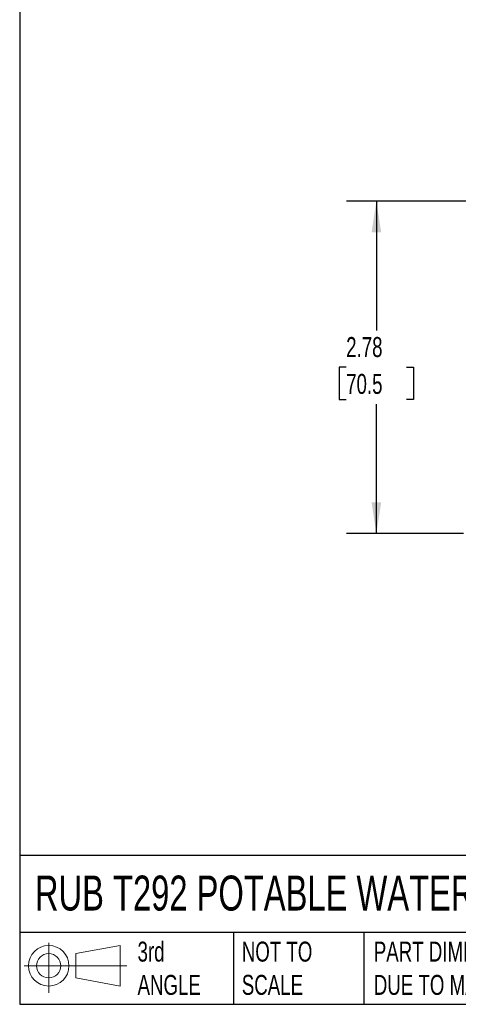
# Model space of a CAD drawing. Header units: inches. Extents: x 0.5 to 21.5, y 0.5 to 16.5.
# Tile 1 of 11: x 0.5 to 4.2, y 0.5 to 8.7. Entities that reach past the tile are written whole.
import ezdxf

# ---------------------------------------------------------------- set-up
doc = ezdxf.new("R2010")
doc.units = ezdxf.units.IN
doc.header["$LTSCALE"] = 2
doc.header["$MEASUREMENT"] = 0
doc.linetypes.add('SLD-Solid', pattern=[0])
doc.layers.add('DIMENSIONS', color=140, linetype='SLD-Solid', lineweight=25)
doc.layers.add('TEXT', color=140, linetype='SLD-Solid', lineweight=25)
doc.layers.add('SLD-DEFPOINTS', color=7, linetype='Continuous')
doc.styles.add('SLDTEXTSTYLE0', font='TXT', dxfattribs={"width": 0.7})
doc.dimstyles.new('SLDDIMSTYLE1', dxfattribs={"dimtxt": 0.169922, "dimasz": 0.26, "dimexe": 0, "dimexo": 0.0625, "dimgap": 0.04248, "dimtad": 0, "dimtih": 1, "dimtoh": 1, "dimrnd": 1e-09, "dimzin": 12, "dimdsep": 46, "dimtxsty": 'SLDTEXTSTYLE0', "dimsah": 1, "dimcen": 0.09, "dimadec": 0, "dimazin": 3, "dimtfac": 1, "dimtofl": 0, "dimtmove": 0, "dimatfit": 3, "dimfxl": 0, "dimfrac": 2, "dimtolj": 1, "dimtzin": 12, "dimarcsym": 0})

# ---------------------------------------------------------------- blocks, each defined once
blk = doc.blocks.new('Block11')
at = {"color": 7, "linetype": 'SLD-Solid', "lineweight": 18}
for p, q in [((0.2038, 0.4182), (0.2038, 0)), ((0.4315, 0.3281), (0.8012, 0.3962)), ((0.8012, 0.3962), (0.8012, 0.0576)), ((0.4315, 0.1257), (0.4315, 0.3281)), ((0, 0.2269), (0.8562, 0.2269)), ((0.4315, 0.1257), (0.8012, 0.0576))]:
    blk.add_line(p, q, dxfattribs=at)
for radius in [0.1693, 0.1012]:
    blk.add_circle((0.2038, 0.2269), radius, dxfattribs=at)
blk = doc.blocks.new('Block12')
at = {"layer": 'SLD-DEFPOINTS'}
blk.add_blockref('Block11', (0, 0), dxfattribs=at)
blk = doc.blocks.new('_D_4')
at = {"layer": 'DIMENSIONS'}
for p, q in [((5.616, 7.207), (3.2292, 7.207)), ((3.4792, 7.207), (3.4792, 6.1273)), ((3.2267, 5.8192), (3.1697, 5.8192)), ((3.1697, 5.8192), (3.1697, 5.5492)), ((3.7317, 5.8192), (3.7887, 5.8192)), ((3.7887, 5.8192), (3.7887, 5.5492)), ((3.1697, 5.5492), (3.2267, 5.5492)), ((3.4792, 4.4314), (3.4792, 5.5111)), ((3.7887, 5.5492), (3.7317, 5.5492)), ((4.2079, 4.4314), (3.2292, 4.4314)), ((4.9986, 4.4314), (4.3279, 4.4314))]:
    blk.add_line(p, q, dxfattribs=at)
for points in [[(3.4792, 7.207), (3.4392, 6.947), (3.5192, 6.947)], [(3.4792, 4.4314), (3.5192, 4.6914), (3.4392, 4.6914)]]:
    blk.add_solid(points, dxfattribs=at)
at = {"layer": 'DIMENSIONS', "char_height": 0.16667, "attachment_point": 1, "style": 'SLDTEXTSTYLE0'}
for s, insert in [('2.78', (3.2267, 6.0721)), ('70.5', (3.2267, 5.764))]:
    blk.add_mtext(s, dxfattribs=dict(at, insert=insert))

msp = doc.modelspace()

# ---------------------------------------------------------------- linework, layer by layer
at = {"layer": 'TEXT'}
for p, q in [((0.5, 16.5), (0.5, 0.5)), ((21.5, 1.7422), (0.5, 1.7422)), ((21.5, 1.1), (0.5, 1.1)), ((2.287, 1.1), (2.287, 0.5)), ((3.373, 1.1), (3.373, 0.5)), ((0.5, 0.5), (21.5, 0.5))]:
    msp.add_line(p, q, dxfattribs=at)

# ---------------------------------------------------------------- block references
at = {"layer": 'SLD-DEFPOINTS'}
msp.add_blockref('Block12', (0.5384, 0.5948), dxfattribs=at)

# ---------------------------------------------------------------- texts
at = {"layer": 'TEXT', "attachment_point": 1, "style": 'SLDTEXTSTYLE0'}
for s, insert, char_height in [('RUB T292 POTABLE WATER MANUAL BALL VALVE', (0.6272, 1.5749), 0.291667), ('3rd^JANGLE', (1.4843, 1.0234), 0.16667), ('NOT TO^JSCALE', (2.3549, 1.0234), 0.166667), ("PART DIMENSIONS MAY DIFFER SLIGHTLY ^JDUE TO MANUFACTURER'S VARIANCES", (3.4577, 1.0234), 0.166667)]:
    msp.add_mtext(s, dxfattribs=dict(at, insert=insert, char_height=char_height))

# ---------------------------------------------------------------- dimensions: what is measured, and where the dimension line sits
at = {"layer": 'DIMENSIONS'}
dim = msp.add_linear_dim(base=(3.4792, 7.207), p1=(5.0986, 4.4314), p2=(5.716, 7.207), angle=90, dimstyle='SLDDIMSTYLE1', dxfattribs=at)
dim.commit()
dim.dimension.update_dxf_attribs({"geometry": '_D_4', "text_midpoint": (3.4792, 5.8192), "dimtype": 160})

doc.saveas('drawing.dxf')
